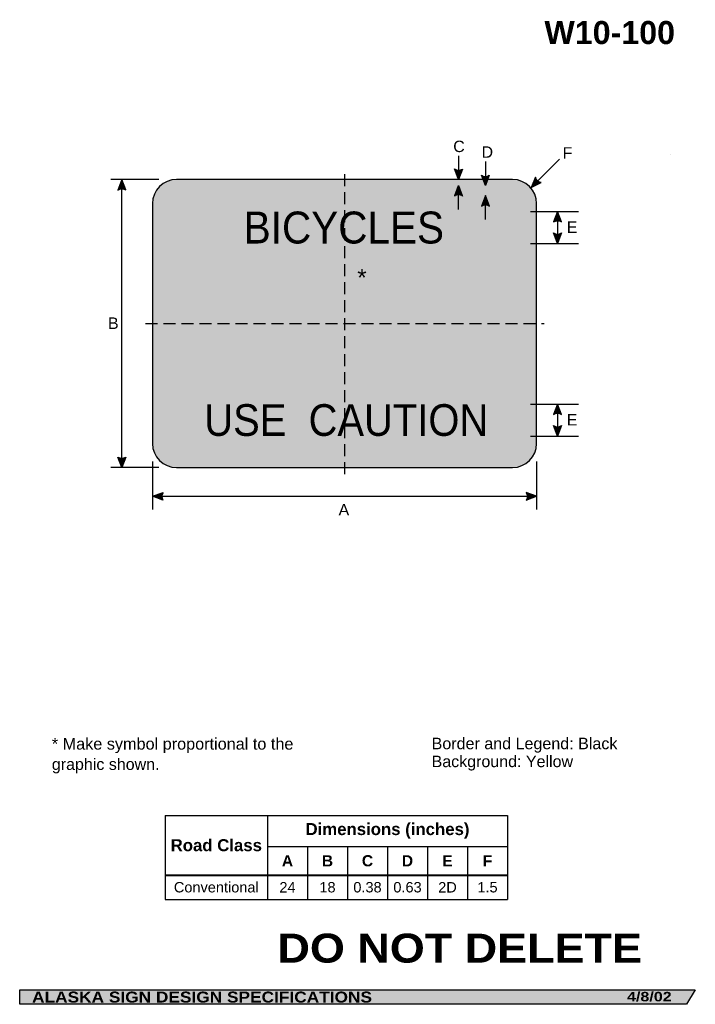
# Model space of a CAD drawing. Header units: feet. Extents: x 3.7 to 45.9, y 0.2 to 61.7.
import ezdxf
from ezdxf.enums import TextEntityAlignment as Align

# ---------------------------------------------------------------- set-up
doc = ezdxf.new("R2010")
doc.units = ezdxf.units.FT
doc.header["$MEASUREMENT"] = 0
doc.linetypes.add('DASHED2', pattern=[0.375, 0.25, -0.125])
doc.layers.add('Sign', color=7, linetype='Continuous')
doc.styles.add('ARIAL', font='arial.ttf')
doc.styles.add('ARIAL B', font='arialbd.ttf')
doc.styles.add('ARIAL BLACK B', font='ariblk.ttf')
doc.styles.add('ARIAL BLACK BI', font='ariblk.ttf')
doc.styles.add('FHWA SERIES D2000EX', font='txt')

# ---------------------------------------------------------------- blocks, each defined once
blk = doc.blocks.new('*T2')
at = {"color": 0, "linetype": 'ByBlock', "lineweight": -2, "transparency": 16777216}
for p, q in [((0, 0), (21.39781865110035, 0)), ((0, 0), (0, -5.252249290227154)), ((6.397818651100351, 0), (6.397818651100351, -5.252249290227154)), ((21.39781865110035, 0), (21.39781865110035, -5.252249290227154)), ((6.397818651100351, -1.942007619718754), (21.39781865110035, -1.942007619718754)), ((8.897818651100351, -1.942007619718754), (8.897818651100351, -5.252249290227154)), ((11.39781865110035, -1.942007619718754), (11.39781865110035, -5.252249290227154)), ((13.89781865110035, -1.942007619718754), (13.89781865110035, -5.252249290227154)), ((16.39781865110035, -1.942007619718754), (16.39781865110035, -5.252249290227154)), ((18.89781865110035, -1.942007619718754), (18.89781865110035, -5.252249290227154)), ((0, -3.741528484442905), (21.39781865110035, -3.741528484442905)), ((0, -5.252249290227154), (21.39781865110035, -5.252249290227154))]:
    blk.add_line(p, q, dxfattribs=at)
at = {"color": 18, "transparency": 16777216, "attachment_point": 5}
for s, insert, char_height, width, style in [('Dimensions (inches)', (13.89781865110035, -0.9710038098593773), 0.75, 14.88, 'ARIAL B'), ('Road Class', (3.198909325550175, -1.870764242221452), 0.75, 6.277818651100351, 'ARIAL B'), ('A', (7.647818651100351, -2.841768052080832), 0.7, 2.379999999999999, 'ARIAL B'), ('B', (10.14781865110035, -2.841768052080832), 0.7, 2.379999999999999, 'ARIAL B'), ('C', (12.64781865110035, -2.841768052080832), 0.7, 2.379999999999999, 'ARIAL B'), ('D', (15.14781865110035, -2.841768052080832), 0.7, 2.379999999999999, 'ARIAL B'), ('E', (17.64781865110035, -2.841768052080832), 0.7, 2.379999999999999, 'ARIAL B'), ('Conventional', (3.198909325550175, -4.49688888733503), 0.65, 6.277818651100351, 'ARIAL'), ('24', (7.647818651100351, -4.49688888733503), 0.65, 2.379999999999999, 'ARIAL'), ('18', (10.14781865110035, -4.49688888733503), 0.65, 2.379999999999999, 'ARIAL'), ('0.38', (12.64781865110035, -4.49688888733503), 0.65, 2.379999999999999, 'ARIAL'), ('0.63', (15.14781865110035, -4.49688888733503), 0.65, 2.379999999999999, 'ARIAL'), ('2D', (17.64781865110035, -4.49688888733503), 0.65, 2.379999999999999, 'ARIAL')]:
    blk.add_mtext(s, dxfattribs=dict(at, insert=insert, char_height=char_height, width=width, style=style))
at = {"color": 0, "transparency": 16777216, "width": 2.379999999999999, "attachment_point": 5}
for s, insert, char_height, style in [('F', (20.14781865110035, -2.841768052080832), 0.7, 'ARIAL B'), ('1.5', (20.14781865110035, -4.49688888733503), 0.65, 'ARIAL')]:
    blk.add_mtext(s, dxfattribs=dict(at, insert=insert, char_height=char_height, style=style))

msp = doc.modelspace()

# ---------------------------------------------------------------- hatches: boundary and pattern name
h = msp.add_hatch(color=256)
h.dxf.hatch_style = 1
edge = h.paths.add_edge_path()
edge.add_line((31.36307523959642, 52.36062303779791), (31.11725174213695, 51.70833332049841))
edge.add_line((31.11725174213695, 51.70833332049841), (30.87312613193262, 52.36614353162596))
edge.add_arc((31.12216353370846, 52.72396492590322), 0.4359538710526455, 235.1627615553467, 303.5461345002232)
h = msp.add_hatch(color=256)
h.dxf.hatch_style = 1
edge = h.paths.add_edge_path()
edge.add_line((10.32464940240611, 51.0560436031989), (10.07882590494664, 51.70833332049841))
edge.add_line((10.07882590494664, 51.70833332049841), (9.834700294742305, 51.05052310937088))
edge.add_arc((10.08373769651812, 50.69270171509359), 0.4359538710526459, 56.4538654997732, 124.8372384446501, ccw=False)
h = msp.add_hatch(color=256)
h.dxf.hatch_style = 1
edge = h.paths.add_edge_path()
edge.add_line((33.04536690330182, 51.97855035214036), (32.79954340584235, 51.32626063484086))
edge.add_line((32.79954340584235, 51.32626063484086), (32.55541779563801, 51.98407084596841))
edge.add_arc((32.80445519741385, 52.34189224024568), 0.4359538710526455, 235.1627615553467, 303.5461345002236)
h = msp.add_hatch(color=256)
h.dxf.hatch_style = 1
edge = h.paths.add_edge_path()
edge.add_line((35.92612611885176, 51.84583636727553), (35.65625000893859, 51.20312496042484))
edge.add_line((35.65625000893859, 51.20312496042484), (36.28574585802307, 51.51303876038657))
edge.add_arc((36.35086082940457, 51.94410234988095), 0.435953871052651, 193.0266678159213, 261.41004076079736, ccw=False)
at = {"true_color": 0xffffff}
h = msp.add_hatch(color=7, dxfattribs=at)
h.dxf.hatch_style = 1
edge = h.paths.add_edge_path()
edge.add_line((31.12376215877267, 51.32831795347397), (30.88996460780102, 50.69833727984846))
edge.add_line((30.88996460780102, 50.69833727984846), (30.92537169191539, 50.69833381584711))
edge.add_arc((31.12867395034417, 50.31268634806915), 0.4359538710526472, 62.20341582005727, 117.7969092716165, ccw=False)
edge.add_line((31.33197402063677, 50.69833496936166), (31.36117572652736, 50.69834388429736))
edge.add_line((31.36117572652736, 50.69834388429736), (31.12376215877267, 51.32831795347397))
at = {"true_color": 0x000000}
h = msp.add_hatch(color=18, dxfattribs=at)
h.dxf.hatch_style = 1
edge = h.paths.add_edge_path()
edge.add_line((30.92537169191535, 50.6983338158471), (30.88996460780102, 50.69833727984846))
edge.add_line((30.88996460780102, 50.69833727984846), (30.87963654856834, 50.67050774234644))
edge.add_arc((31.12867395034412, 50.31268634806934), 0.4359538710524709, 117.7969092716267, 124.83723844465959, ccw=False)
h = msp.add_hatch(color=18, dxfattribs=at)
h.dxf.hatch_style = 1
h.paths.add_polyline_path([(31.36958565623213, 50.67602823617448), (31.36117572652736, 50.69834388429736), (31.33197402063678, 50.69833496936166, -0.0250924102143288)])
h = msp.add_hatch(color=256)
h.dxf.hatch_style = 1
edge = h.paths.add_edge_path()
edge.add_line((33.05187731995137, 50.04636675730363), (32.8060538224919, 50.69865647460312))
edge.add_line((32.8060538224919, 50.69865647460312), (32.56192821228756, 50.04084626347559))
edge.add_arc((32.81096561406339, 49.68302486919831), 0.435953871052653, 56.453865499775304, 124.8372384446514, ccw=False)
h = msp.add_hatch(color=256)
h.dxf.hatch_style = 1
edge = h.paths.add_edge_path()
edge.add_line((37.5505277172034, 49.06150167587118), (37.30470421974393, 49.71379139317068))
edge.add_line((37.30470421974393, 49.71379139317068), (37.0605786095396, 49.05598118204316))
edge.add_arc((37.30961601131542, 48.69815978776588), 0.4359538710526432, 56.45386549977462, 124.8372384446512, ccw=False)
h = msp.add_hatch(color=256)
h.dxf.hatch_style = 1
edge = h.paths.add_edge_path()
edge.add_line((37.5505277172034, 48.36608112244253), (37.30470421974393, 47.71379140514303))
edge.add_line((37.30470421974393, 47.71379140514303), (37.0605786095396, 48.37160161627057))
edge.add_arc((37.30961601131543, 48.72942301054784), 0.4359538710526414, 235.1627615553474, 303.5461345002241)
h = msp.add_hatch(color=256)
h.dxf.hatch_style = 1
edge = h.paths.add_edge_path()
edge.add_line((37.55069047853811, 37.02439233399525), (37.30486698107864, 37.67668205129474))
edge.add_line((37.30486698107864, 37.67668205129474), (37.0607413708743, 37.01887184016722))
edge.add_arc((37.30977877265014, 36.66105044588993), 0.4359538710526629, 56.4538654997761, 124.83723844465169, ccw=False)
h = msp.add_hatch(color=256)
h.dxf.hatch_style = 1
edge = h.paths.add_edge_path()
edge.add_line((37.55069047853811, 36.32897176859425), (37.30486698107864, 35.67668205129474))
edge.add_line((37.30486698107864, 35.67668205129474), (37.0607413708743, 36.33449226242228))
edge.add_arc((37.30977877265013, 36.69231365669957), 0.4359538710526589, 235.1627615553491, 303.5461345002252)
h = msp.add_hatch(color=256)
h.dxf.hatch_style = 1
edge = h.paths.add_edge_path()
edge.add_line((10.32464940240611, 34.36192512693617), (10.07882590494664, 33.70963540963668))
edge.add_line((10.07882590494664, 33.70963540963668), (9.834700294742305, 34.36744562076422))
edge.add_arc((10.08373769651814, 34.72526701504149), 0.4359538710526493, 235.1627615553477, 303.546134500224)
h = msp.add_hatch(color=256)
h.dxf.hatch_style = 1
edge = h.paths.add_edge_path()
edge.add_line((12.65204400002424, 31.66763387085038), (12.0000000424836, 31.91410850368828))
edge.add_line((12.0000000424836, 31.91410850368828), (12.65805366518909, 32.15757722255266))
edge.add_arc((13.01562623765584, 31.90818268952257), 0.4359538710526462, 145.1055563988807, 213.488929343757)
h = msp.add_hatch(color=256)
h.dxf.hatch_style = 1
edge = h.paths.add_edge_path()
edge.add_line((35.34795605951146, 31.66763387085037), (36.00000001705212, 31.91410850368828))
edge.add_line((36.00000001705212, 31.91410850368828), (35.34194639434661, 32.15757722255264))
edge.add_arc((34.98437382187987, 31.90818268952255), 0.4359538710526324, -33.4889293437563, 34.89444360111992, ccw=False)
at = {"layer": 'Sign', "true_color": 0xffff00}
h = msp.add_hatch(color=2, dxfattribs=at)
edge = h.paths.add_edge_path(flags=0)
edge.add_spline(control_points=[(13.50000001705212, 51.70833332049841), (13.50000001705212, 51.70833332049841), (34.50000001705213, 51.70833332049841), (34.50000001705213, 51.70833332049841), (35.32787255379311, 51.70833332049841), (36.00000001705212, 51.03620585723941), (36.00000001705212, 50.20833332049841), (36.00000001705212, 50.20833332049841), (36.00000001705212, 35.20833332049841), (36.00000001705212, 35.20833332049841), (36.00000001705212, 34.38046078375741), (35.32787255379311, 33.70833332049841), (34.50000001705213, 33.70833332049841), (34.50000001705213, 33.70833332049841), (13.50000001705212, 33.70833332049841), (13.50000001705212, 33.70833332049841), (12.67212748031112, 33.70833332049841), (12.00000001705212, 34.38046078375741), (12.00000001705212, 35.20833332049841), (12.00000001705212, 35.20833332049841), (12.00000001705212, 50.20833332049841), (12.00000001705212, 50.20833332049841), (12.00000001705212, 51.03620585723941), (12.67212748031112, 51.70833332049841), (13.50000001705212, 51.70833332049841)], knot_values=[0, 0, 0, 0, 1, 1, 1, 2, 2, 2, 3, 3, 3, 4, 4, 4, 5, 5, 5, 6, 6, 6, 7, 7, 7, 8, 8, 8, 8], degree=3, periodic=0)
at = {"layer": 'Sign', "true_color": 0x000000}
h = msp.add_hatch(color=18, dxfattribs=at)
edge = h.paths.add_edge_path(flags=0)
edge.add_spline(control_points=[(13.58000001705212, 51.32833332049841), (13.58000001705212, 51.32833332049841), (34.42000001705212, 51.32833332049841), (34.42000001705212, 51.32833332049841), (35.08229804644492, 51.32833332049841), (35.62000001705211, 50.79063134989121), (35.62000001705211, 50.1283333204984), (35.62000001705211, 50.1283333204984), (35.62000001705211, 35.28833332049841), (35.62000001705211, 35.28833332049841), (35.62000001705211, 34.62603529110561), (35.08229804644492, 34.08833332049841), (34.42000001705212, 34.08833332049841), (34.42000001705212, 34.08833332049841), (13.58000001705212, 34.08833332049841), (13.58000001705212, 34.08833332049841), (12.91770198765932, 34.08833332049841), (12.38000001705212, 34.62603529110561), (12.38000001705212, 35.28833332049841), (12.38000001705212, 35.28833332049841), (12.38000001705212, 50.1283333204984), (12.38000001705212, 50.1283333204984), (12.38000001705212, 50.79063134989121), (12.91770198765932, 51.32833332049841), (13.58000001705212, 51.32833332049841)], knot_values=[0, 0, 0, 0, 1, 1, 1, 2, 2, 2, 3, 3, 3, 4, 4, 4, 5, 5, 5, 6, 6, 6, 7, 7, 7, 8, 8, 8, 8], degree=3, periodic=0)
at = {"layer": 'Sign', "true_color": 0xffff00}
h = msp.add_hatch(color=2, dxfattribs=at)
edge = h.paths.add_edge_path(flags=0)
edge.add_spline(control_points=[(13.91000001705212, 50.6983333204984), (13.91000001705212, 50.6983333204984), (34.09000001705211, 50.6983333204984), (34.09000001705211, 50.6983333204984), (34.58672353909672, 50.6983333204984), (34.99000001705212, 50.29505684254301), (34.99000001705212, 49.79833332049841), (34.99000001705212, 49.79833332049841), (34.99000001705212, 35.61833332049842), (34.99000001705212, 35.61833332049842), (34.99000001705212, 35.12160979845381), (34.58672353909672, 34.71833332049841), (34.09000001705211, 34.71833332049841), (34.09000001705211, 34.71833332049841), (13.91000001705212, 34.71833332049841), (13.91000001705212, 34.71833332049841), (13.41327649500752, 34.71833332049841), (13.01000001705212, 35.12160979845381), (13.01000001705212, 35.61833332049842), (13.01000001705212, 35.61833332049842), (13.01000001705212, 49.79833332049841), (13.01000001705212, 49.79833332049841), (13.01000001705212, 50.29505684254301), (13.41327649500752, 50.6983333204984), (13.91000001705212, 50.6983333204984)], knot_values=[0, 0, 0, 0, 1, 1, 1, 2, 2, 2, 3, 3, 3, 4, 4, 4, 5, 5, 5, 6, 6, 6, 7, 7, 7, 8, 8, 8, 8], degree=3, periodic=0)
at = {"layer": 'Sign', "true_color": 0x000000}
for points in [[(20.73414677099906, 45.66774049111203), (20.98267429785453, 45.17952790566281), (23.84572157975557, 46.63420167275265), (23.59719278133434, 47.12241552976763)], [(23.06061237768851, 47.16227148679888), (22.73254205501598, 46.99288366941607), (26.77873676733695, 39.04156429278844), (27.10680836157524, 39.21095465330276)], [(21.35054335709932, 46.29538789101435), (21.02247176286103, 46.12600007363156), (25.02890207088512, 38.25439515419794), (25.35697239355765, 38.42378297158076)], [(21.41022048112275, 44.40228588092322), (21.65874927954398, 43.914073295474), (24.51185546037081, 45.32889492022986), (24.26332666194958, 45.81710623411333)], [(22.11612258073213, 42.91760697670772), (22.3646501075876, 42.42938930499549), (25.31716857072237, 43.93390082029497), (25.06863977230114, 44.42212103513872)], [(22.82202213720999, 41.56249680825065), (23.07055093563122, 41.07428167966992), (25.93359821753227, 42.53892070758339), (25.68506941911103, 43.02713456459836)], [(23.49809711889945, 40.20734849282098), (23.74662591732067, 39.71913082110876), (26.68920200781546, 41.22364360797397), (26.44067575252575, 41.71186127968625)], [(24.06480727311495, 38.94189896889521), (24.31333607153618, 38.45368002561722), (27.26585326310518, 40.00801148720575), (27.01732446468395, 40.496229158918)], [(3.699686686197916, 1.066867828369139), (45.92097727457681, 1.066867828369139), (45.37503178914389, 0.1671574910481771), (3.701084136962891, 0.1671574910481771)]]:
    msp.add_hatch(color=18, dxfattribs=at).paths.add_polyline_path(points, flags=0)

# ---------------------------------------------------------------- linework, layer by layer
for p, q in [((12.78676008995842, 11.9755532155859), (34.18457874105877, 11.9755532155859)), ((12.78676008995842, 8.265549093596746), (34.18457874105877, 8.265549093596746)), ((12.78676008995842, 8.207410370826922), (34.18457874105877, 8.207410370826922))]:
    msp.add_line(p, q)
for points in [[(31.36307523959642, 52.36062303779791), (31.11725174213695, 51.70833332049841), (30.87312613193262, 52.36614353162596, 0.307560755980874), (31.36307523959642, 52.36062303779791, 4.141293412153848)], [(10.32464940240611, 51.0560436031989), (10.07882590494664, 51.70833332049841), (9.834700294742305, 51.05052310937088, -0.307560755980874), (10.32464940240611, 51.0560436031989, -4.141293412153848)], [(33.04536690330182, 51.97855035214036), (32.79954340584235, 51.32626063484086), (32.55541779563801, 51.98407084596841, 0.307560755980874), (33.04536690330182, 51.97855035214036, 4.141293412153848)], [(35.92612611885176, 51.84583636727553), (35.65625000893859, 51.20312496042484), (36.28574585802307, 51.51303876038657, -0.307560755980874), (35.92612611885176, 51.84583636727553, -4.141293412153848)], [(33.05187731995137, 50.04636675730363), (32.8060538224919, 50.69865647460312), (32.56192821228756, 50.04084626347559, -0.307560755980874), (33.05187731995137, 50.04636675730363, -4.141293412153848)], [(37.5505277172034, 49.06150167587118), (37.30470421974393, 49.71379139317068), (37.0605786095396, 49.05598118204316, -0.307560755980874), (37.5505277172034, 49.06150167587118, -4.141293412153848)], [(37.5505277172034, 48.36608112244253), (37.30470421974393, 47.71379140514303), (37.0605786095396, 48.37160161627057, 0.307560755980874), (37.5505277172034, 48.36608112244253, 4.141293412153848)], [(37.55069047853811, 37.02439233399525), (37.30486698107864, 37.67668205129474), (37.0607413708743, 37.01887184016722, -0.307560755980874), (37.55069047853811, 37.02439233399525, -4.141293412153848)], [(37.55069047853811, 36.32897176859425), (37.30486698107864, 35.67668205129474), (37.0607413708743, 36.33449226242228, 0.307560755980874), (37.55069047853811, 36.32897176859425, 4.141293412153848)], [(10.32464940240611, 34.36192512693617), (10.07882590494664, 33.70963540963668), (9.834700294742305, 34.36744562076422, 0.307560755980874), (10.32464940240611, 34.36192512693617, 4.141293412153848)], [(12.65204400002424, 31.66763387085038), (12.0000000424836, 31.91410850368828), (12.65805366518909, 32.15757722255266, 0.307560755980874), (12.65204400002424, 31.66763387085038, 4.141293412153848)], [(35.34795605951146, 31.66763387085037), (36.00000001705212, 31.91410850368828), (35.34194639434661, 32.15757722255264, -0.307560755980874), (35.34795605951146, 31.66763387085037, -4.141293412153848)]]:
    msp.add_lwpolyline(points, format="xyb")
at = {"color": 7, "true_color": 0xffffff}
msp.add_lwpolyline([(30.92537169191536, 50.69833381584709), (30.88996460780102, 50.69833727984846), (31.12376215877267, 51.32831795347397), (31.36117572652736, 50.69834388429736), (31.33197402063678, 50.69833496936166, 0.2474448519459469)], format="xyb", close=True, dxfattribs=at)
at = {"color": 18, "true_color": 0x000000}
for points in [[(30.92537169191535, 50.6983338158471), (30.88996460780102, 50.69833727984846), (30.87963654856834, 50.67050774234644, -0.0307288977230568)], [(31.33197402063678, 50.69833496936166), (31.36117572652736, 50.69834388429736), (31.36958565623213, 50.67602823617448, 0.0250924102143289)]]:
    msp.add_lwpolyline(points, format="xyb", close=True, dxfattribs=at)
at = {"layer": 'Sign', "color": 18, "lineweight": -3, "true_color": 0x000000}
for p, q in [((31.11725174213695, 53.18042730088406), (31.11725174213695, 51.70833332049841)), ((35.65625000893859, 51.20312496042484), (37.42401696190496, 52.97089191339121)), ((32.79954340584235, 52.82626063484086), (32.79954340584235, 51.32626063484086)), ((12.39453126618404, 51.70833332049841), (9.394531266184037, 51.70833332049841)), ((10.07882590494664, 33.70963540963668), (10.07882590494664, 51.70963540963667)), ((31.12376215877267, 49.82831795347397), (31.12376215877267, 51.32831795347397)), ((32.8060538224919, 49.19865647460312), (32.8060538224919, 50.69865647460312)), ((35.61919835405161, 49.71379139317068), (38.61919835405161, 49.71379139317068)), ((37.30470421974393, 49.71379140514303), (37.30470421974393, 47.71379140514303)), ((35.61919835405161, 47.71411691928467), (38.61919835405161, 47.71411691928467)), ((35.61936111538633, 37.67733308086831), (38.61936111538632, 37.67733308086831)), ((37.30486698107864, 37.67668205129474), (37.30486698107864, 35.67668205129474)), ((35.61936111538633, 35.67733308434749), (38.61936111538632, 35.67733308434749)), ((12.00000001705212, 34.09114582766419), (12.00000001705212, 31.09114582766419)), ((36.00000001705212, 34.09114582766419), (36.00000001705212, 31.09114582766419)), ((12.39453126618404, 33.70833332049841), (9.394531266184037, 33.70833332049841)), ((12.0000000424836, 31.91410850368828), (36.00000004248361, 31.91410850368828))]:
    msp.add_line(p, q, dxfattribs=at)
at = {"layer": 'Sign'}
msp.add_line((44.37549209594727, 53.28188578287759), (44.37549209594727, 53.28188578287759), dxfattribs=at)
at = {"layer": 'Sign', "color": 250, "lineweight": -3, "true_color": 0x1f1a17}
msp.add_line((44.37549209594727, 53.28188578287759), (44.37549209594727, 53.28188578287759), dxfattribs=at)
at = {"layer": 'Sign', "color": 18, "linetype": 'DASHED2', "lineweight": -3, "ltscale": 3, "true_color": 0x000000}
for points in [[(24.00000001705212, 52.0494791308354), (24.00000001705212, 33.2578124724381)], [(11.56250002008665, 42.70833332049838), (36.47916668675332, 42.70833332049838)]]:
    msp.add_lwpolyline(points, dxfattribs=at)
at = {"layer": 'Sign', "color": 250, "lineweight": -3, "true_color": 0x1f1a17}
msp.add_lwpolyline([(3.699686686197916, 1.066867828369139), (45.92097727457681, 1.066867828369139), (45.37503178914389, 0.1671574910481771), (3.701084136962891, 0.1671574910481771)], close=True, dxfattribs=at)
at = {"layer": 'Sign', "color": 18, "lineweight": -3, "true_color": 0x000000}
msp.add_open_spline([(13.50000001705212, 51.70833332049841), (13.50000001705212, 51.70833332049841), (34.50000001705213, 51.70833332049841), (34.50000001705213, 51.70833332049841), (35.32787255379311, 51.70833332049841), (36.00000001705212, 51.03620585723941), (36.00000001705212, 50.20833332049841), (36.00000001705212, 50.20833332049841), (36.00000001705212, 35.20833332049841), (36.00000001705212, 35.20833332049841), (36.00000001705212, 34.38046078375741), (35.32787255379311, 33.70833332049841), (34.50000001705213, 33.70833332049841), (34.50000001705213, 33.70833332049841), (13.50000001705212, 33.70833332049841), (13.50000001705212, 33.70833332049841), (12.67212748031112, 33.70833332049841), (12.00000001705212, 34.38046078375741), (12.00000001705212, 35.20833332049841), (12.00000001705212, 35.20833332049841), (12.00000001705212, 50.20833332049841), (12.00000001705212, 50.20833332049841), (12.00000001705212, 51.03620585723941), (12.67212748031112, 51.70833332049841), (13.50000001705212, 51.70833332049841)], degree=3, knots=[0, 0, 0, 0, 1, 1, 1, 2, 2, 2, 3, 3, 3, 4, 4, 4, 5, 5, 5, 6, 6, 6, 7, 7, 7, 8, 8, 8, 8], dxfattribs=at)

# ---------------------------------------------------------------- block references
msp.add_blockref('*T2', (12.78676008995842, 11.9755532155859))

# ---------------------------------------------------------------- texts
at = {"layer": 'Sign', "color": 18, "true_color": 0x000000}
for s, height, style, p, p2 in [('W10-100', 1.439537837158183, 'ARIAL B', (36.49245763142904, 60.17263982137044), (44.65245724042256, 60.17263982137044)), ('C', 0.7136714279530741, 'ARIAL', (30.79451689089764, 53.42080904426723), (31.51451691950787, 53.42080904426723)), ('D', 0.7136714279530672, 'ARIAL', (32.5627460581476, 53.06664237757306), (33.28274608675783, 53.06664237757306)), ('F', 0.7148361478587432, 'ARIAL', (37.6304543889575, 53.01195487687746), (38.24045440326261, 53.01195487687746)), ('BICYCLES', 1.995243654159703, 'FHWA SERIES D2000EX', (17.70070835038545, 47.70896847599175), (30.21595871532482, 47.70896847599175)), ('E', 0.7190483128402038, 'ARIAL', (37.88367509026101, 48.37379140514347), (38.5536750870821, 48.37379140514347)), ('B', 0.7190483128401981, 'ARIAL', (9.213186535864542, 42.36963540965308), (9.883186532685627, 42.36963540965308)), ('USE  CAUTION', 1.981330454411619, 'FHWA SERIES D2000EX', (15.23441668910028, 35.68666665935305), (32.98310773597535, 35.68666665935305)), ('E', 0.7190483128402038, 'ARIAL', (37.88367509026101, 36.33668205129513), (38.5536750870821, 36.33668205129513)), ('A', 0.7174726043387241, 'ARIAL', (23.62544926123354, 30.71252172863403), (24.29544925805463, 30.71252172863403)), ('* Make symbol proportional to the', 0.7254820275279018, 'ARIAL', (5.70855712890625, 16.08371066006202), (20.80610535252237, 16.08371066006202)), ('Border and Legend: Black', 0.7187002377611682, 'ARIAL', (29.44220225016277, 16.10734652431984), (41.05220158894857, 16.10734652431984)), ('graphic shown.', 0.7162381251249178, 'ARIAL', (5.70855712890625, 14.81371066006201), (12.43855724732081, 14.81371066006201)), ('Background: Yellow', 0.7159515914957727, 'ARIAL', (29.44220225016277, 14.98734652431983), (38.28220208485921, 14.98734652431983))]:
    msp.add_text(s, height=height, dxfattribs=dict(at, style=style)).set_placement(p, p2, align=Align.ALIGNED)
at = {"layer": 'Sign', "color": 250, "true_color": 0x1f1a17, "style": 'ARIAL'}
msp.add_text('*', height=1.076045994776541, dxfattribs=at).set_placement((24.79816056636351, 45.04182688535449), (25.38315965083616, 45.04182688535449), align=Align.ALIGNED)
at = {"layer": 'Sign', "color": 7, "true_color": 0xffffff}
for s, height, style, p, p2 in [('DO NOT DELETE', 1.811521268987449, 'ARIAL BLACK B', (19.81051762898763, 2.77142333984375), (42.58551661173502, 2.77142333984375)), ('ALASKA SIGN DESIGN SPECIFICATIONS', 0.6851783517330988, 'ARIAL BLACK BI', (4.472091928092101, 0.2764153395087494), (25.71542510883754, 0.2764153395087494)), ('4/8/02', 0.5919046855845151, 'ARIAL BLACK BI', (41.65389251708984, 0.3521690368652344), (44.44222386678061, 0.3521690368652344))]:
    msp.add_text(s, height=height, dxfattribs=dict(at, style=style)).set_placement(p, p2, align=Align.ALIGNED)

doc.saveas('drawing.dxf')
